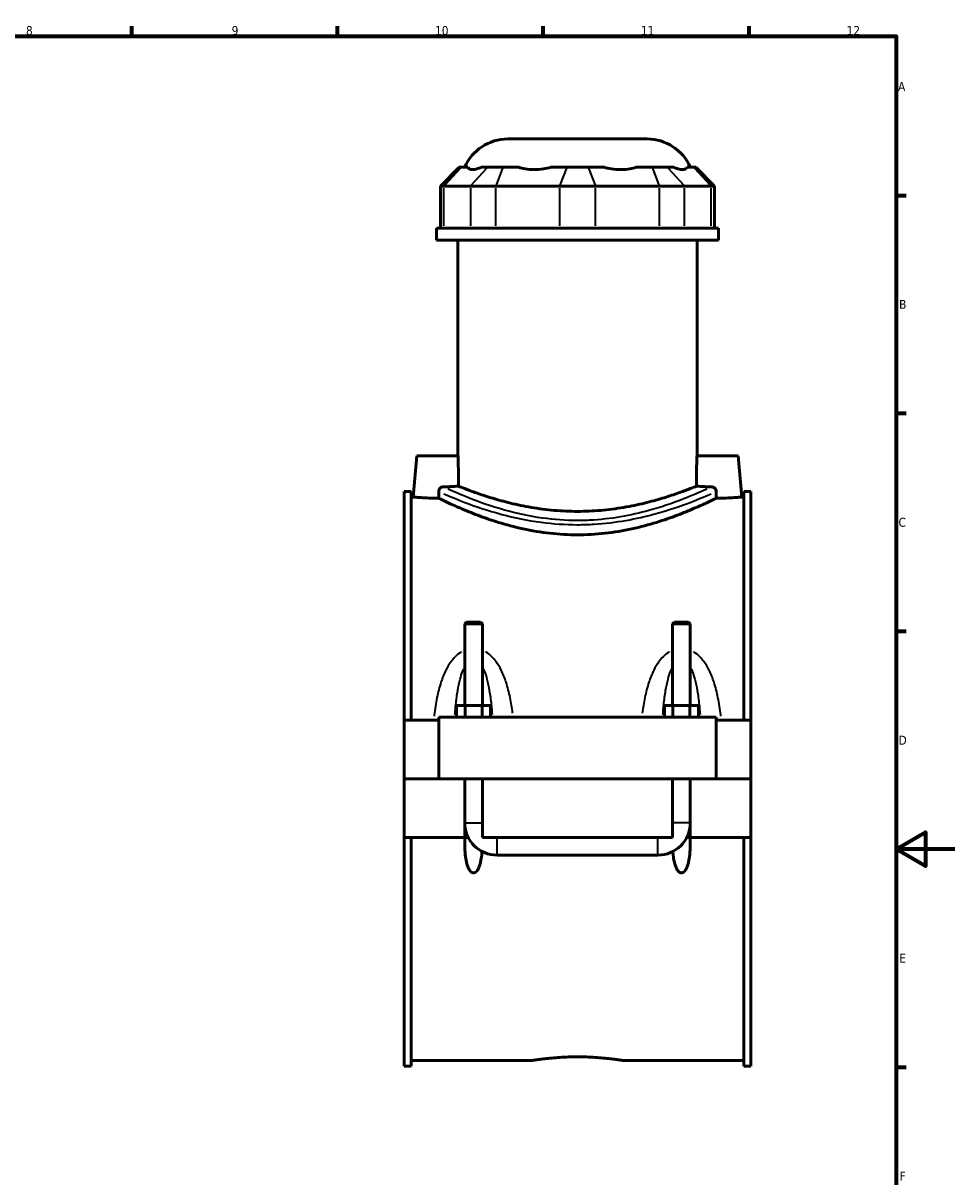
# Model space of a CAD drawing. Header units: millimetres. Extents: x 0 to 898, y -421 to 989.
# Tile 6 of 7: x 524 to 841, y 185 to 578. Entities that reach past the tile are written whole.
import ezdxf

# ---------------------------------------------------------------- set-up
doc = ezdxf.new("R2010")
doc.units = ezdxf.units.MM
for name, color, linetype, lineweight in [('Border (ANSI)', 7, 'Continuous', 70), ('Visible (ANSI)', 7, 'Continuous', 50), ('Visible Narrow (ANSI)', 7, 'Continuous', 35)]:
    doc.layers.add(name, color=color, linetype=linetype, lineweight=lineweight)
doc.styles.add('Note Text (ANSI)', font='tahoma.ttf')

# ---------------------------------------------------------------- blocks, each defined once
blk = doc.blocks.new('Borders Default Border')
at = {"layer": 'Border (ANSI)'}
for p, q in [((560.67, 574), (560.67, 577.45)), ((630.75, 574), (630.75, 577.45)), ((700.83, 574), (700.83, 577.45)), ((770.92, 574), (770.92, 577.45)), ((821, 519.75), (824.45, 519.75)), ((821, 445.5), (824.45, 445.5)), ((821, 371.25), (824.45, 371.25)), ((821, 222.75), (824.45, 222.75))]:
    blk.add_line(p, q, dxfattribs=at)
at = {"layer": 'Border (ANSI)', "flags": 128}
for points in [[(20, 20), (20, 574), (821, 574), (821, 20), (20, 20)], [(841, 297), (821, 297), (831, 302.77), (831, 291.23), (821, 297)]]:
    blk.add_lwpolyline(points, dxfattribs=at)
at = {"layer": 'Border (ANSI)', "color": 230, "true_color": 0xff0080, "attachment_point": 7, "style": 'Note Text (ANSI)'}
for s, insert, char_height in [('8', (524.63, 574.33), 3.05), ('9', (594.7, 574.34), 3.05), ('10', (663.96, 574.34), 3.048), ('11', (734.04, 574.4), 3.048), ('12', (804.13, 574.4), 3.048), ('A', (821.63, 555.35), 3.05), ('B', (821.99, 481.1), 3.05), ('C', (821.8, 406.8), 3.05), ('D', (821.81, 332.6), 3.05), ('E', (822.05, 258.35), 3.05), ('F', (822.14, 184.1), 3.05)]:
    blk.add_mtext(s, dxfattribs=dict(at, insert=insert, char_height=char_height))

msp = doc.modelspace()

# ---------------------------------------------------------------- linework, layer by layer
at = {"layer": 'Visible (ANSI)'}
for p, q in [((688.754, 538.967), (736.173, 538.967)), ((672.182, 529.307), (665.782, 522.907)), ((672.182, 529.307), (672.913, 529.307)), ((675.154, 529.307), (672.913, 529.307)), ((681.899, 529.307), (679.658, 529.307)), ((681.899, 529.307), (687.095, 529.307)), ((692.504, 529.307), (687.095, 529.307)), ((708.79, 529.307), (703.38, 529.307)), ((708.79, 529.307), (716.138, 529.307)), ((721.547, 529.307), (716.138, 529.307)), ((737.833, 529.307), (732.423, 529.307)), ((737.833, 529.307), (743.028, 529.307)), ((745.269, 529.307), (743.028, 529.307)), ((752.015, 529.307), (749.774, 529.307)), ((752.015, 529.307), (752.745, 529.307)), ((752.745, 529.307), (759.145, 522.907)), ((667, 522.907), (665.782, 522.907)), ((665.782, 522.907), (665.782, 508.607)), ((667, 522.907), (675.986, 522.907)), ((684.646, 522.907), (675.986, 522.907)), ((684.646, 522.907), (706.341, 522.907)), ((718.587, 522.907), (706.341, 522.907)), ((718.587, 522.907), (740.282, 522.907)), ((748.941, 522.907), (740.282, 522.907)), ((748.941, 522.907), (757.928, 522.907)), ((759.145, 522.907), (757.928, 522.907)), ((759.145, 522.907), (759.145, 508.607)), ((760.464, 508.607), (664.464, 508.607)), ((664.464, 504.467), (664.464, 508.607)), ((760.464, 504.467), (760.464, 508.607)), ((760.464, 504.467), (664.464, 504.467)), ((671.664, 430.967), (671.664, 504.467)), ((753.264, 430.967), (753.264, 504.467)), ((657.764, 430.967), (656.539, 416.967)), ((657.764, 430.967), (671.826, 430.967)), ((767.164, 430.967), (753.102, 430.967)), ((767.164, 430.967), (768.389, 416.967)), ((653.464, 340.967), (653.464, 418.887)), ((655.824, 418.887), (653.464, 418.887)), ((655.824, 418.887), (655.824, 340.967)), ((655.824, 416.967), (656.539, 416.967)), ((768.389, 416.967), (769.104, 416.967)), ((769.104, 418.887), (769.104, 340.967)), ((771.464, 418.887), (769.104, 418.887)), ((771.464, 340.967), (771.464, 418.887)), ((674.664, 374.351), (674.064, 373.751)), ((674.064, 373.751), (680.064, 373.751)), ((674.064, 373.751), (674.064, 345.967)), ((679.464, 374.351), (674.664, 374.351)), ((679.464, 374.351), (680.064, 373.751)), ((680.064, 373.751), (680.064, 345.967)), ((745.464, 374.351), (744.864, 373.751)), ((744.864, 373.751), (750.864, 373.751)), ((744.864, 345.967), (744.864, 373.751)), ((750.264, 374.351), (745.464, 374.351)), ((750.264, 374.351), (750.864, 373.751)), ((750.864, 345.967), (750.864, 373.751)), ((674.177, 345.967), (671.29, 345.967)), ((671.29, 341.967), (671.29, 345.967)), ((679.95, 345.967), (674.177, 345.967)), ((674.177, 341.967), (674.177, 345.967)), ((682.837, 345.967), (679.95, 345.967)), ((679.95, 341.967), (679.95, 345.967)), ((682.837, 341.967), (682.837, 345.967)), ((742.09, 341.967), (742.09, 345.967)), ((744.977, 345.967), (742.09, 345.967)), ((750.75, 345.967), (744.977, 345.967)), ((744.977, 341.967), (744.977, 345.967)), ((753.637, 345.967), (750.75, 345.967)), ((750.75, 341.967), (750.75, 345.967)), ((753.637, 341.967), (753.637, 345.967)), ((653.464, 340.967), (665.264, 340.967)), ((653.464, 321.017), (653.464, 340.967)), ((665.264, 341.967), (665.264, 321.017)), ((665.264, 341.967), (759.664, 341.967)), ((759.664, 321.017), (759.664, 341.967)), ((759.664, 340.967), (771.464, 340.967)), ((771.464, 340.967), (771.464, 321.017)), ((653.464, 321.017), (665.264, 321.017)), ((653.464, 300.967), (653.464, 320.917)), ((674.064, 320.917), (653.464, 320.917)), ((665.264, 321.017), (759.664, 321.017)), ((674.064, 321.017), (674.064, 320.917)), ((674.064, 300.967), (674.064, 320.917)), ((680.064, 321.017), (680.064, 320.917)), ((680.064, 320.917), (680.064, 300.967)), ((744.864, 320.917), (680.064, 320.917)), ((744.864, 320.917), (744.864, 321.017)), ((744.864, 300.967), (744.864, 320.917)), ((750.864, 320.917), (750.864, 321.017)), ((750.864, 320.917), (750.864, 300.967)), ((771.464, 320.917), (750.864, 320.917)), ((759.664, 321.017), (771.464, 321.017)), ((771.464, 320.917), (771.464, 300.967)), ((653.464, 223.047), (653.464, 300.967)), ((653.464, 300.967), (674.064, 300.967)), ((655.824, 300.967), (655.824, 223.047)), ((674.064, 300.967), (674.09, 300.967)), ((675.266, 300.967), (674.09, 300.967)), ((680.064, 300.967), (744.864, 300.967)), ((685.064, 300.942), (739.864, 300.942)), ((750.838, 300.967), (749.662, 300.967)), ((750.838, 300.967), (750.864, 300.967)), ((750.864, 300.967), (771.464, 300.967)), ((769.104, 300.967), (769.104, 223.047)), ((771.464, 223.047), (771.464, 300.967)), ((685.064, 294.967), (739.864, 294.967)), ((655.824, 224.967), (696.784, 224.967)), ((728.144, 224.967), (769.104, 224.967)), ((655.824, 223.047), (653.464, 223.047)), ((771.464, 223.047), (769.104, 223.047))]:
    msp.add_line(p, q, dxfattribs=at)
for centre, radius, start, end in [((688.754, 522.967), 16, 90, 156.65604), ((736.173, 522.967), 16, 23.34396, 90), ((685.064, 305.967), 11, 180, 270), ((739.864, 305.967), 11, 270, 0)]:
    msp.add_arc(centre, radius, start, end, dxfattribs=at)
for points, knots in [([(675.154, 529.307), (675.254, 529.092), (675.416, 528.915), (675.915, 528.624), (676.295, 528.549), (676.705, 528.549), (677.116, 528.549), (677.634, 528.624), (678.672, 528.915), (679.159, 529.092), (679.658, 529.307)], [5.0588129, 5.0588129, 5.0588129, 5.0588129, 5.3018435, 5.3018435, 5.6238703, 5.6238703, 5.6238703, 5.9458971, 5.9458971, 6.1889277, 6.1889277, 6.1889277, 6.1889277]), ([(692.504, 529.307), (693.146, 529.092), (693.862, 528.915), (695.606, 528.624), (696.66, 528.549), (697.652, 528.549), (698.644, 528.549), (699.756, 528.624), (701.723, 528.915), (702.574, 529.092), (703.38, 529.307)], [5.0588129, 5.0588129, 5.0588129, 5.0588129, 5.3018435, 5.3018435, 5.6238703, 5.6238703, 5.6238703, 5.9458971, 5.9458971, 6.1889277, 6.1889277, 6.1889277, 6.1889277]), ([(721.547, 529.307), (722.353, 529.092), (723.205, 528.915), (725.172, 528.624), (726.284, 528.549), (727.275, 528.549), (728.267, 528.549), (729.321, 528.624), (731.065, 528.915), (731.782, 529.092), (732.423, 529.307)], [5.0588129, 5.0588129, 5.0588129, 5.0588129, 5.3018435, 5.3018435, 5.6238703, 5.6238703, 5.6238703, 5.9458971, 5.9458971, 6.1889277, 6.1889277, 6.1889277, 6.1889277]), ([(745.269, 529.307), (745.768, 529.092), (746.256, 528.915), (747.293, 528.624), (747.811, 528.549), (748.222, 528.549), (748.633, 528.549), (749.012, 528.624), (749.512, 528.915), (749.673, 529.092), (749.774, 529.307)], [5.0588129, 5.0588129, 5.0588129, 5.0588129, 5.3018435, 5.3018435, 5.6238703, 5.6238703, 5.6238703, 5.9458971, 5.9458971, 6.1889277, 6.1889277, 6.1889277, 6.1889277]), ([(671.977, 420.68), (671.961, 421.75), (671.944, 422.823), (671.892, 426.271), (671.858, 428.641), (671.826, 430.967)], [1.34382447, 1.34382447, 1.34382447, 1.34382447, 1.64014258, 1.64014258, 2.29754597, 2.29754597, 2.29754597, 2.29754597]), ([(753.102, 430.967), (753.069, 428.641), (753.035, 426.271), (752.983, 422.823), (752.967, 421.75), (752.95, 420.68)], [0.9827392, 0.9827392, 0.9827392, 0.9827392, 1.64014258, 1.64014258, 1.9364607, 1.9364607, 1.9364607, 1.9364607]), ([(671.977, 420.68), (671.736, 420.663), (671.475, 420.646), (670.458, 420.585), (669.515, 420.538), (667.933, 420.486), (667.36, 420.472), (666.785, 420.463)], [-0.75013898, -0.75013898, -0.75013898, -0.75013898, -0.63376153, -0.63376153, -0.31688076, -0.31688076, -0.14910835, -0.14910835, -0.14910835, -0.14910835]), ([(752.95, 420.68), (752.831, 420.631), (752.677, 420.569), (751.965, 420.283), (751.169, 419.965), (749.077, 419.166), (747.78, 418.685), (744.795, 417.646), (743.107, 417.09), (739.518, 416.006), (737.49, 415.44), (733.065, 414.365), (730.669, 413.858), (725.654, 413.007), (723.03, 412.663), (717.733, 412.204), (715.06, 412.09), (709.868, 412.09), (707.194, 412.204), (701.897, 412.663), (699.274, 413.007), (694.259, 413.858), (691.862, 414.365), (687.438, 415.44), (685.409, 416.006), (681.82, 417.09), (680.132, 417.646), (677.147, 418.685), (675.85, 419.166), (673.758, 419.965), (672.963, 420.283), (672.25, 420.569), (672.096, 420.631), (671.977, 420.68)], [6.7253551, 6.7253551, 6.7253551, 6.7253551, 7.0055308, 7.0055308, 7.7835388, 7.7835388, 8.5615467, 8.5615467, 9.3395547, 9.3395547, 10.1184274, 10.1184274, 10.8973002, 10.8973002, 11.6761729, 11.6761729, 12.4550456, 12.4550456, 13.2339183, 13.2339183, 14.012791, 14.012791, 14.7916638, 14.7916638, 15.5705365, 15.5705365, 16.3485445, 16.3485445, 17.1265524, 17.1265524, 17.9045604, 17.9045604, 18.1847361, 18.1847361, 18.1847361, 18.1847361]), ([(758.143, 420.463), (757.568, 420.472), (756.995, 420.486), (755.413, 420.538), (754.469, 420.585), (753.452, 420.646), (753.191, 420.663), (752.95, 420.68)], [-2.38486102, -2.38486102, -2.38486102, -2.38486102, -2.21708861, -2.21708861, -1.90020785, -1.90020785, -1.78383039, -1.78383039, -1.78383039, -1.78383039]), ([(665.27, 416.567), (665.268, 416.567), (665.266, 416.567), (664.165, 416.567), (662.994, 416.588), (660.842, 416.664), (659.861, 416.718), (658.314, 416.818), (657.645, 416.871), (656.757, 416.947), (656.539, 416.967), (656.539, 416.967)], [2.6354742, 2.6354742, 2.6354742, 2.6354742, 2.6360837, 2.6360837, 2.965746, 2.965746, 3.2954082, 3.2954082, 3.6247669, 3.6247669, 3.9541256, 3.9541256, 3.9541256, 3.9541256]), ([(665.233, 418.858), (665.23, 419.067), (665.267, 419.275), (665.42, 419.66), (665.533, 419.833), (665.818, 420.129), (665.988, 420.248), (666.369, 420.415), (666.576, 420.46), (666.785, 420.463)], [0, 0, 0, 0, 0.06298093, 0.06298093, 0.12475684, 0.12475684, 0.18690405, 0.18690405, 0.25066999, 0.25066999, 0.25066999, 0.25066999]), ([(758.143, 420.463), (758.188, 420.463), (758.233, 420.46), (758.482, 420.434), (758.681, 420.373), (759.045, 420.178), (759.207, 420.045), (759.455, 419.742), (759.546, 419.579), (759.668, 419.229), (759.697, 419.044), (759.694, 418.858)], [0, 0, 0, 0, 0.01379404, 0.01379404, 0.07629748, 0.07629748, 0.13879532, 0.13879532, 0.19443335, 0.19443335, 0.2504356, 0.2504356, 0.2504356, 0.2504356]), ([(768.389, 416.967), (768.389, 416.967), (768.17, 416.947), (767.283, 416.871), (766.614, 416.818), (765.067, 416.718), (764.086, 416.664), (761.934, 416.588), (760.763, 416.567), (759.664, 416.567), (759.662, 416.567), (759.66, 416.567), (759.658, 416.567)], [3.9541256, 3.9541256, 3.9541256, 3.9541256, 4.2834843, 4.2834843, 4.6128429, 4.6128429, 4.9425052, 4.9425052, 5.2721674, 5.2721674, 5.2721674, 5.272777, 5.272777, 5.272777, 5.272777]), ([(759.658, 416.567), (759.621, 416.549), (759.583, 416.53), (758.922, 416.205), (757.98, 415.744), (755.513, 414.584), (753.986, 413.885), (750.481, 412.372), (748.503, 411.56), (744.301, 409.972), (741.925, 409.137), (736.74, 407.542), (733.93, 406.784), (728.04, 405.503), (724.953, 404.981), (718.705, 404.282), (715.543, 404.106), (709.384, 404.106), (706.223, 404.282), (699.975, 404.981), (696.888, 405.503), (690.997, 406.784), (688.188, 407.542), (683.002, 409.137), (680.626, 409.972), (676.425, 411.56), (674.447, 412.372), (670.941, 413.885), (669.414, 414.584), (666.947, 415.744), (666.005, 416.205), (665.345, 416.53), (665.307, 416.549), (665.27, 416.567)], [8.2431506, 8.2431506, 8.2431506, 8.2431506, 8.3015768, 8.3015768, 9.2228549, 9.2228549, 10.1441331, 10.1441331, 11.0654113, 11.0654113, 11.9892078, 11.9892078, 12.9130042, 12.9130042, 13.8368007, 13.8368007, 14.7605972, 14.7605972, 15.6843937, 15.6843937, 16.6081902, 16.6081902, 17.5319866, 17.5319866, 18.4557831, 18.4557831, 19.3770613, 19.3770613, 20.2983395, 20.2983395, 21.2196176, 21.2196176, 21.2780438, 21.2780438, 21.2780438, 21.2780438]), ([(679.97, 296.218), (679.928, 295.612), (679.872, 295.018), (679.694, 293.654), (679.545, 292.8), (679.203, 291.571), (679.069, 291.17), (678.747, 290.412), (678.561, 290.054), (678.176, 289.536), (677.992, 289.334), (677.672, 289.11), (677.557, 289.049), (677.318, 288.964), (677.192, 288.94), (676.935, 288.94), (676.81, 288.964), (676.57, 289.049), (676.456, 289.11), (676.135, 289.334), (675.951, 289.536), (675.567, 290.054), (675.38, 290.412), (675.058, 291.17), (674.925, 291.571), (674.582, 292.8), (674.433, 293.654), (674.066, 296.476), (674.026, 298.695), (674.09, 300.967)], [1.4096602, 1.4096602, 1.4096602, 1.4096602, 1.5918115, 1.5918115, 1.8389542, 1.8389542, 1.9625255, 1.9625255, 2.0860969, 2.0860969, 2.1632163, 2.1632163, 2.201776, 2.201776, 2.2403357, 2.2403357, 2.2788954, 2.2788954, 2.3174551, 2.3174551, 2.3945746, 2.3945746, 2.5181459, 2.5181459, 2.6417173, 2.6417173, 2.88886, 2.88886, 3.5294353, 3.5294353, 3.5294353, 3.5294353]), ([(750.838, 300.967), (750.902, 298.695), (750.862, 296.476), (750.494, 293.654), (750.345, 292.8), (750.003, 291.571), (749.869, 291.17), (749.547, 290.412), (749.361, 290.054), (748.976, 289.536), (748.792, 289.334), (748.472, 289.11), (748.357, 289.049), (748.118, 288.964), (747.992, 288.94), (747.735, 288.94), (747.61, 288.964), (747.37, 289.049), (747.256, 289.11), (746.935, 289.334), (746.751, 289.536), (746.367, 290.054), (746.18, 290.412), (745.858, 291.17), (745.725, 291.571), (745.382, 292.8), (745.233, 293.654), (745.056, 295.018), (744.999, 295.612), (744.958, 296.218)], [0.9512362, 0.9512362, 0.9512362, 0.9512362, 1.5918115, 1.5918115, 1.8389542, 1.8389542, 1.9625255, 1.9625255, 2.0860969, 2.0860969, 2.1632163, 2.1632163, 2.201776, 2.201776, 2.2403357, 2.2403357, 2.2788954, 2.2788954, 2.3174551, 2.3174551, 2.3945746, 2.3945746, 2.5181459, 2.5181459, 2.6417173, 2.6417173, 2.88886, 2.88886, 3.0710112, 3.0710112, 3.0710112, 3.0710112]), ([(696.784, 224.967), (696.784, 224.967), (696.878, 224.983), (697.276, 225.047), (697.579, 225.095), (698.38, 225.216), (698.878, 225.289), (700.029, 225.445), (700.681, 225.529), (702.071, 225.691), (702.857, 225.774), (704.568, 225.932), (705.493, 226.005), (707.424, 226.127), (708.431, 226.176), (710.458, 226.241), (711.477, 226.257), (713.45, 226.257), (714.47, 226.241), (716.496, 226.176), (717.504, 226.127), (719.435, 226.005), (720.36, 225.932), (722.071, 225.774), (722.856, 225.691), (724.246, 225.529), (724.899, 225.445), (726.05, 225.289), (726.548, 225.216), (727.348, 225.095), (727.652, 225.047), (728.049, 224.983), (728.144, 224.967), (728.144, 224.967)], [2.3671417, 2.3671417, 2.3671417, 2.3671417, 2.6630308, 2.6630308, 2.9589199, 2.9589199, 3.254809, 3.254809, 3.550698, 3.550698, 3.8465944, 3.8465944, 4.1424908, 4.1424908, 4.4383871, 4.4383871, 4.7342835, 4.7342835, 5.0301798, 5.0301798, 5.3260762, 5.3260762, 5.6219725, 5.6219725, 5.9178689, 5.9178689, 6.213758, 6.213758, 6.5096471, 6.5096471, 6.8055361, 6.8055361, 7.1014252, 7.1014252, 7.1014252, 7.1014252])]:
    msp.add_open_spline(points, degree=3, knots=knots, dxfattribs=at)
for points in [[(665.233, 418.858), (665.245, 418.094), (665.257, 417.329), (665.27, 416.567)], [(759.658, 416.567), (759.67, 417.329), (759.682, 418.094), (759.694, 418.858)], [(684.554, 300.967), (684.723, 300.951), (684.893, 300.942), (685.064, 300.942)], [(739.864, 300.942), (740.034, 300.942), (740.204, 300.951), (740.374, 300.967)]]:
    msp.add_open_spline(points, degree=3, dxfattribs=at)
at = {"layer": 'Visible Narrow (ANSI)'}
for p, q in [((672.617, 528.987), (667.296, 523.227)), ((676.282, 523.227), (681.604, 528.987)), ((686.972, 528.987), (684.768, 523.227)), ((708.668, 528.987), (706.463, 523.227)), ((716.26, 528.987), (718.464, 523.227)), ((737.955, 528.987), (740.159, 523.227)), ((743.324, 528.987), (748.645, 523.227)), ((752.31, 528.987), (757.632, 523.227)), ((667, 509.322), (667, 522.192)), ((675.986, 522.192), (675.986, 509.322)), ((684.646, 509.322), (684.646, 522.192)), ((706.341, 522.192), (706.341, 509.322)), ((718.587, 509.322), (718.587, 522.192)), ((740.282, 522.192), (740.282, 509.322)), ((748.941, 509.322), (748.941, 522.192)), ((757.928, 522.192), (757.928, 509.322)), ((674.101, 305.967), (680.027, 305.967)), ((750.827, 305.967), (744.901, 305.967)), ((685.064, 295.001), (685.064, 300.85)), ((739.864, 295.001), (739.864, 300.85))]:
    msp.add_line(p, q, dxfattribs=at)
for points, knots in [([(666.899, 418.117), (668.552, 417.393), (671.009, 416.342), (677.586, 413.84), (681.868, 412.359), (690.846, 409.964), (695.374, 409.002), (704.141, 407.848), (708.301, 407.559), (712.464, 407.559), (714.362, 407.559), (716.26, 407.618), (721.853, 407.96), (725.496, 408.409), (732.432, 409.623), (735.725, 410.386), (743.416, 412.482), (747.498, 413.899), (753.928, 416.347), (756.379, 417.394), (758.028, 418.117)], [-35.5199505, -35.5199505, -35.5199505, -35.5199505, -33.9813645, -33.9813645, -32.2606137, -32.2606137, -30.8150381, -30.8150381, -29.6077488, -29.6077488, -29.6077488, -29.0572448, -29.0572448, -27.9710336, -27.9710336, -26.8848224, -26.8848224, -25.2310985, -25.2310985, -23.6955598, -23.6955598, -23.6955598, -23.6955598]), ([(756.545, 419.716), (754.951, 418.981), (752.569, 417.909), (746.33, 415.413), (742.384, 413.972), (734.949, 411.843), (731.766, 411.067), (725.062, 409.833), (721.54, 409.377), (716.134, 409.029), (714.299, 408.969), (712.464, 408.969), (708.439, 408.969), (704.418, 409.263), (695.944, 410.436), (691.567, 411.413), (682.887, 413.847), (678.749, 415.353), (672.368, 417.905), (669.98, 418.979), (668.382, 419.716)], [23.6839724, 23.6839724, 23.6839724, 23.6839724, 25.2310985, 25.2310985, 26.8848224, 26.8848224, 27.9710336, 27.9710336, 29.0572448, 29.0572448, 29.6077488, 29.6077488, 29.6077488, 30.8150381, 30.8150381, 32.2606137, 32.2606137, 33.9813645, 33.9813645, 35.5315379, 35.5315379, 35.5315379, 35.5315379]), ([(672.888, 364.196), (672.846, 364.171), (672.804, 364.145), (672.057, 363.678), (671.412, 363.147), (670.308, 362.046), (669.835, 361.486), (668.732, 359.99), (668.154, 359.013), (666.981, 356.672), (666.434, 355.279), (665.418, 352.161), (664.98, 350.418), (664.216, 346.689), (663.907, 344.696), (663.645, 342.579), (663.633, 342.476), (663.62, 342.373)], [-3.1718407, -3.1718407, -3.1718407, -3.1718407, -3.1569446, -3.1569446, -2.9056134, -2.9056134, -2.684961, -2.684961, -2.3450738, -2.3450738, -1.9034799, -1.9034799, -1.3823124, -1.3823124, -0.8084851, -0.8084851, -0.7792106, -0.7792106, -0.7792106, -0.7792106]), ([(690.389, 343.318), (690.154, 345.116), (689.869, 346.895), (689.148, 350.418), (688.71, 352.161), (687.693, 355.279), (687.146, 356.672), (685.974, 359.013), (685.395, 359.99), (684.292, 361.486), (683.82, 362.046), (682.716, 363.147), (682.07, 363.678), (681.31, 364.153), (681.255, 364.187), (681.199, 364.221)], [-6.3581926, -6.3581926, -6.3581926, -6.3581926, -5.8448766, -5.8448766, -5.3237091, -5.3237091, -4.8821152, -4.8821152, -4.542228, -4.542228, -4.3215756, -4.3215756, -4.0702443, -4.0702443, -4.0506227, -4.0506227, -4.0506227, -4.0506227]), ([(743.728, 364.221), (743.673, 364.187), (743.617, 364.153), (742.857, 363.678), (742.212, 363.147), (741.108, 362.046), (740.635, 361.486), (739.532, 359.99), (738.954, 359.013), (737.781, 356.672), (737.234, 355.279), (736.218, 352.161), (735.78, 350.418), (735.058, 346.895), (734.773, 345.116), (734.539, 343.318)], [-3.1765663, -3.1765663, -3.1765663, -3.1765663, -3.1569447, -3.1569447, -2.9056135, -2.9056135, -2.6849611, -2.6849611, -2.345074, -2.345074, -1.9034801, -1.9034801, -1.3823126, -1.3823126, -0.8689963, -0.8689963, -0.8689963, -0.8689963]), ([(761.307, 342.373), (761.295, 342.476), (761.282, 342.579), (761.02, 344.696), (760.712, 346.689), (759.948, 350.418), (759.51, 352.161), (758.493, 355.279), (757.946, 356.672), (756.774, 359.013), (756.195, 359.99), (755.092, 361.486), (754.62, 362.046), (753.516, 363.147), (752.87, 363.678), (752.124, 364.145), (752.082, 364.171), (752.039, 364.196)], [-6.4479784, -6.4479784, -6.4479784, -6.4479784, -6.4187046, -6.4187046, -5.8448763, -5.8448763, -5.3237088, -5.3237088, -4.882115, -4.882115, -4.5422278, -4.5422278, -4.3215755, -4.3215755, -4.0702443, -4.0702443, -4.0553482, -4.0553482, -4.0553482, -4.0553482]), ([(670.724, 342.921), (670.815, 344.071), (670.919, 345.211), (671.217, 347.964), (671.429, 349.561), (671.92, 352.42), (672.185, 353.696), (672.752, 355.843), (673.032, 356.739), (673.477, 357.88), (673.604, 358.182), (673.737, 358.472)], [1.0216563, 1.0216563, 1.0216563, 1.0216563, 1.3823124, 1.3823124, 1.9034799, 1.9034799, 2.3450738, 2.3450738, 2.684961, 2.684961, 2.811839, 2.811839, 2.811839, 2.811839]), ([(680.39, 358.472), (680.524, 358.182), (680.651, 357.88), (681.095, 356.739), (681.375, 355.843), (681.942, 353.696), (682.207, 352.42), (682.699, 349.561), (682.911, 347.964), (683.208, 345.211), (683.313, 344.071), (683.403, 342.921)], [4.41535, 4.41535, 4.41535, 4.41535, 4.542228, 4.542228, 4.8821152, 4.8821152, 5.3237091, 5.3237091, 5.8448766, 5.8448766, 6.2055327, 6.2055327, 6.2055327, 6.2055327]), ([(741.524, 342.921), (741.615, 344.071), (741.719, 345.211), (742.017, 347.964), (742.229, 349.561), (742.72, 352.42), (742.985, 353.696), (743.552, 355.843), (743.832, 356.739), (744.277, 357.88), (744.404, 358.182), (744.537, 358.472)], [1.0216563, 1.0216563, 1.0216563, 1.0216563, 1.3823126, 1.3823126, 1.9034801, 1.9034801, 2.345074, 2.345074, 2.6849611, 2.6849611, 2.811839, 2.811839, 2.811839, 2.811839]), ([(751.19, 358.472), (751.324, 358.182), (751.451, 357.88), (751.895, 356.739), (752.175, 355.843), (752.742, 353.696), (753.007, 352.42), (753.499, 349.561), (753.711, 347.964), (754.008, 345.211), (754.113, 344.071), (754.203, 342.921)], [4.41535, 4.41535, 4.41535, 4.41535, 4.5422278, 4.5422278, 4.882115, 4.882115, 5.3237088, 5.3237088, 5.8448763, 5.8448763, 6.2055327, 6.2055327, 6.2055327, 6.2055327])]:
    msp.add_open_spline(points, degree=3, knots=knots, dxfattribs=at)

# ---------------------------------------------------------------- block references
msp.add_blockref('Borders Default Border', (0, 0))

doc.saveas('drawing.dxf')
